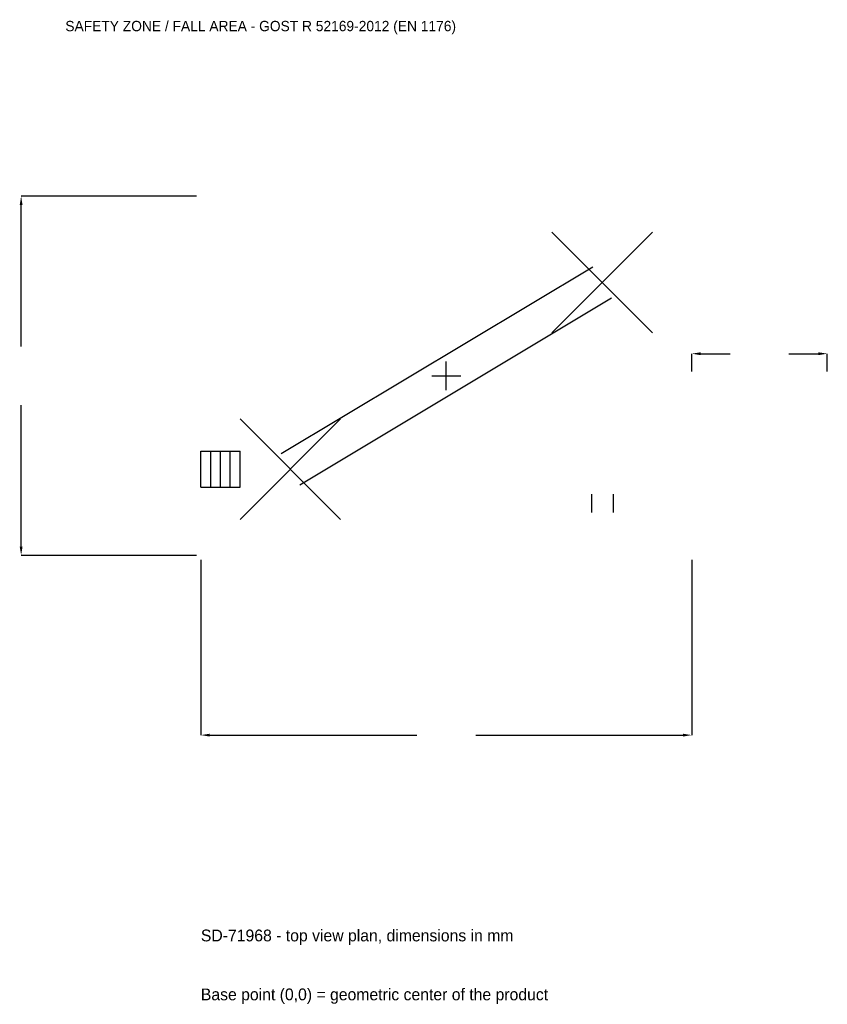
# Model space of a CAD drawing. Extents: x -5823 to 5200, y -8576 to 4859.
import ezdxf

# ---------------------------------------------------------------- set-up
doc = ezdxf.new("R2010")
doc.units = 0
for name, color, linetype in [('GP_MAF_zona_bezopasnosti', 1, 'Continuous'), ('ZSK_DANNYE', 3, 'Continuous'), ('ZSK_KONTUR', 7, 'Continuous'), ('ZSK_RAZMERY', 8, 'Continuous')]:
    doc.layers.add(name, color=color, linetype=linetype)
doc.dimstyles.new('ORION', dxfattribs={"dimtxt": 201, "dimasz": 120.6, "dimexe": 1.25, "dimexo": 60.3, "dimtad": 1, "dimcen": 2.5, "dimazin": 3, "dimtfac": 1, "dimtmove": 0, "dimatfit": 3})

# ---------------------------------------------------------------- blocks, each defined once
blk = doc.blocks.new('_CLOSEDFILLED')
at = {"color": 0, "linetype": 'BYBLOCK'}
blk.add_solid([(-1, 0.16), (0, 0), (-1, -0.16)], dxfattribs=at)
blk = doc.blocks.new('*D1')
for p, q in [((-3350, -2510.3), (-3350, -4903)), ((3350, -2510.3), (3350, -4903)), ((-3229.4, -4903), (-402, -4903)), ((402, -4903), (3229.4, -4903))]:
    blk.add_line(p, q)
at = {"layer": 'Defpoints'}
for p in [(-3350, -2450), (3350, -2450), (-3350, -4903)]:
    blk.add_point(p, dxfattribs=at)
at = {"layer": 'ZSK_RAZMERY', "xscale": 120.6, "yscale": 120.6, "rotation": 180}
blk.add_blockref('_CLOSEDFILLED', (-3350, -4903), dxfattribs=at)
at = {"layer": 'ZSK_RAZMERY', "xscale": 120.6, "yscale": 120.6}
blk.add_blockref('_CLOSEDFILLED', (3350, -4903), dxfattribs=at)
blk = doc.blocks.new('*D2')
for p, q in [((-3410.3, 2450), (-5803, 2450)), ((-5803, 402), (-5803, 2329.4)), ((-5803, -2329.4), (-5803, -402)), ((-3410.3, -2450), (-5803, -2450))]:
    blk.add_line(p, q)
at = {"layer": 'Defpoints'}
for p in [(-3350, 2450), (-5803, -2450), (-3350, -2450)]:
    blk.add_point(p, dxfattribs=at)
at = {"layer": 'ZSK_RAZMERY', "xscale": 120.6, "yscale": 120.6}
for p, rotation in [((-5803, 2450), 90), ((-5803, -2450), 270)]:
    blk.add_blockref('_CLOSEDFILLED', p, dxfattribs=dict(at, rotation=rotation))
blk = doc.blocks.new('*D3')
for p, q in [((3350, 60.3), (3350, 301.5)), ((3470.6, 301.5), (3873, 301.5)), ((4677, 301.5), (5079.4, 301.5)), ((5200, 60.3), (5200, 301.5))]:
    blk.add_line(p, q)
at = {"layer": 'Defpoints'}
for p in [(3350, 301.5), (3350, 0), (5200, 0)]:
    blk.add_point(p, dxfattribs=at)
at = {"layer": 'ZSK_RAZMERY', "xscale": 120.6, "yscale": 120.6, "rotation": 180}
blk.add_blockref('_CLOSEDFILLED', (3350, 301.5), dxfattribs=at)
at = {"layer": 'ZSK_RAZMERY', "xscale": 120.6, "yscale": 120.6}
blk.add_blockref('_CLOSEDFILLED', (5200, 301.5), dxfattribs=at)
blk = doc.blocks.new('B1')
at = {"layer": 'ZSK_KONTUR'}
for p, q in [((1442, 588), (2814, 1960)), ((1442, 1960), (2814, 588)), ((-2254.855, -1062.111), (2001.145, 1485.889)), ((-2001.145, -1485.889), (2254.855, 1062.111)), ((-2814, -1960), (-1442, -588)), ((-2814, -588), (-1442, -1960)), ((-3350, -1027.04), (-2814, -1027.04)), ((-3350, -1520.96), (-3350, -1027.04)), ((-3216, -1520.96), (-3216, -1027.04)), ((-3082, -1520.96), (-3082, -1027.04)), ((-2948, -1520.96), (-2948, -1027.04)), ((-2814, -1520.96), (-2814, -1027.04)), ((-3350, -1520.96), (-2814, -1520.96)), ((1979.824, -1617), (1979.824, -1863.96)), ((2276.176, -1617), (2276.176, -1863.96))]:
    blk.add_line(p, q, dxfattribs=at)
at = {"layer": 'ZSK_RAZMERY'}
for p, q in [((0, -196), (0, 196)), ((-196, 0), (196, 0))]:
    blk.add_line(p, q, dxfattribs=at)
at = {"layer": 'GP_MAF_zona_bezopasnosti', "color": 1}
blk.add_text('SAFETY ZONE / FALL AREA - GOST R 52169-2012 (EN 1176)', height=140.7, dxfattribs=at).set_placement((-5200, 4702))
at = {"layer": 'ZSK_RAZMERY'}
dim = blk.add_linear_dim(base=(-5803, -2450), p1=(-3350, -2450), p2=(-3350, 2450), angle=90, dimstyle='ORION', dxfattribs=at)
dim.commit()
dim.dimension.update_dxf_attribs({"geometry": '*D2', "text_midpoint": (-5803, 0)})
for base, p1, p2, picture, middle in [((3350, 301.5), (3350, 0), (5200, 0), '*D3', (4275, 301.5)), ((-3350, -4903), (-3350, -2450), (3350, -2450), '*D1', (0, -4903))]:
    dim = blk.add_linear_dim(base=base, p1=p1, p2=p2, dimstyle='ORION', dxfattribs=at)
    dim.commit()
    dim.dimension.update_dxf_attribs({"geometry": picture, "text_midpoint": middle})

msp = doc.modelspace()

# ---------------------------------------------------------------- block references
msp.add_blockref('B1', (0, 0))

# ---------------------------------------------------------------- texts
at = {"layer": 'ZSK_DANNYE', "color": 3}
msp.add_text('SD-71968 - top view plan, dimensions in mm', height=160.8, dxfattribs=at).set_placement((-3350, -7717))
at = {"layer": 'ZSK_DANNYE', "color": 7}
msp.add_text('Base point (0,0) = geometric center of the product', height=160.8, dxfattribs=at).set_placement((-3350, -8521))

doc.saveas('drawing.dxf')
